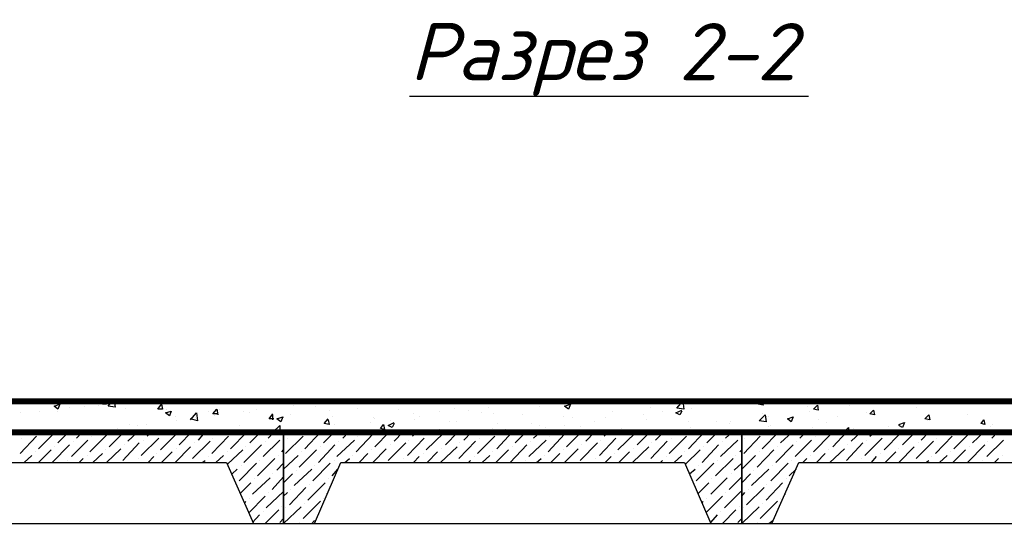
# Model space of a CAD drawing. Extents: x -119078 to 1619993, y 264752 to 340742.
# Tile 81 of 220: x 465117 to 471572, y 322430 to 325750. Entities that reach past the tile are written whole.
import ezdxf

# ---------------------------------------------------------------- set-up
doc = ezdxf.new("R2010")
doc.units = 0
doc.header["$MEASUREMENT"] = 0
for name, color, linetype in [('PDF _Геометрия', 250, 'Continuous'), ('PDF _Текст', 7, 'Continuous'), ('Ярлык', 1, 'Continuous')]:
    doc.layers.add(name, color=color, linetype=linetype)
doc.styles.add('ISO', font='times.ttf')
doc.styles.add('PDF ISOCPEUR Italic', font='isocpeui.ttf')

msp = doc.modelspace()

# ---------------------------------------------------------------- linework, layer by layer
at = {"layer": 'PDF _Геометрия', "color": 7, "lineweight": -3}
for points in [[(467672.572, 325249.281), (469571.272, 325249.281), (470288.84, 325249.281)], [(464046.628, 322448.858), (466650.195, 322448.858)], [(467050.256, 322448.858), (469647.474, 322448.858)], [(470047.534, 322448.858), (472651.102, 322448.858)]]:
    msp.add_lwpolyline(points, dxfattribs=at)
msp.add_lwpolyline([(476950.164, 322848.919, 0, 0, 0), (476950.164, 323248.979, 38.101, 38.101, 0), (460249.229, 323248.979, 38.101, 38.101, 0), (460249.229, 323045.774, 38.101, 38.101, 0), (476950.164, 323045.774, 0, 0, 0), (475851.585, 323045.774, 0, 0, 0), (475851.585, 322448.858, 0, 0, 0), (476048.44, 322448.858, 0, 0, 0), (476226.245, 322848.919, 0, 0, 0)], format="xyseb", close=True, dxfattribs=at)
at = {"layer": 'PDF _Геометрия', "color": 8, "lineweight": -3, "true_color": 0x767676}
for points in [[(465265.859, 323229.929), (465265.859, 323229.929)], [(465443.664, 323210.878), (465443.664, 323210.878)], [(465538.916, 323217.228), (465538.916, 323217.228)], [(465634.169, 323223.579), (465634.169, 323223.579)], [(465684.97, 323248.979), (465684.97, 323229.929), (465659.57, 323229.929), (465672.27, 323248.979)], [(465735.772, 323248.979), (465742.122, 323210.878), (465697.671, 323217.228), (465723.071, 323248.979)], [(465811.974, 323204.528), (465811.974, 323204.528)], [(466516.842, 323242.629), (466516.842, 323242.629)], [(466783.549, 323229.929), (466783.549, 323229.929)], [(466910.552, 323223.579), (466910.552, 323223.579)], [(466923.253, 323229.929), (466923.253, 323229.929)], [(467037.556, 323242.629), (467037.556, 323242.629)], [(467056.606, 323217.228), (467056.606, 323217.228)], [(467329.663, 323204.528), (467329.663, 323204.528)], [(467437.616, 323242.629), (467437.616, 323242.629)], [(467964.68, 323204.528), (467964.68, 323204.528)], [(467971.03, 323248.979), (467983.73, 323236.279), (467990.08, 323248.979)], [(468186.935, 323210.878), (468186.935, 323210.878)], [(468225.036, 323242.629), (468225.036, 323242.629)], [(468377.44, 323236.279), (468377.44, 323236.279)], [(468523.494, 323217.228), (468523.494, 323217.228)], [(469253.763, 323210.878), (469253.763, 323210.878)], [(469520.47, 323204.528), (469520.47, 323204.528)], [(469844.329, 323242.629), (469844.329, 323242.629)], [(469984.032, 323248.979), (469990.382, 323223.579), (469958.632, 323229.929), (469971.332, 323248.979)], [(470282.49, 323217.228), (470282.49, 323217.228)], [(470555.547, 323223.579), (470555.547, 323223.579)], [(470993.709, 323210.878), (470993.709, 323210.878)], [(470993.709, 323210.878), (470993.709, 323210.878)], [(471120.712, 323229.929), (471120.712, 323229.929)], [(471323.917, 323248.979), (471330.267, 323242.629), (471336.618, 323248.979)], [(465119.806, 323172.777), (465119.806, 323172.777)], [(465246.809, 323185.478), (465246.809, 323185.478)], [(465367.462, 323185.478), (465367.462, 323185.478)], [(466078.681, 323198.178), (466078.681, 323198.178)], [(466135.832, 323147.377), (466135.832, 323147.377)], [(466237.435, 323128.326), (466275.536, 323172.777), (466281.886, 323121.976), (466237.435, 323134.676)], [(466269.185, 323141.026), (466269.185, 323141.026)], [(466351.738, 323185.478), (466351.738, 323185.478)], [(466415.239, 323166.427), (466383.488, 323166.427), (466408.889, 323198.178), (466415.239, 323160.077)], [(466396.189, 323153.727), (466396.189, 323153.727)], [(466408.889, 323160.077), (466408.889, 323160.077)], [(466427.94, 323198.178), (466427.94, 323198.178)], [(466586.694, 323179.127), (466586.694, 323179.127)], [(466624.795, 323172.777), (466624.795, 323172.777)], [(466669.246, 323198.178), (466669.246, 323198.178)], [(466783.549, 323134.676), (466751.798, 323134.676), (466777.199, 323166.427)], [(466777.199, 323128.326), (466777.199, 323160.077)], [(466847.051, 323141.026), (466847.051, 323141.026)], [(466891.502, 323160.077), (466891.502, 323160.077)], [(467139.158, 323128.326), (467145.508, 323096.575), (467113.757, 323102.925), (467139.158, 323134.676)], [(467145.508, 323191.828), (467145.508, 323191.828)], [(467164.559, 323147.377), (467164.559, 323147.377)], [(467437.616, 323141.026), (467437.616, 323141.026)], [(467443.966, 323134.676), (467443.966, 323134.676)], [(467602.72, 323198.178), (467602.72, 323198.178)], [(467697.973, 323166.427), (467697.973, 323166.427)], [(467736.074, 323147.377), (467736.074, 323147.377)], [(467869.427, 323185.478), (467869.427, 323185.478)], [(468059.932, 323191.828), (468059.932, 323191.828)], [(468142.484, 323172.777), (468142.484, 323172.777)], [(468225.036, 323166.427), (468225.036, 323166.427)], [(468415.541, 323160.077), (468415.541, 323160.077)], [(468682.248, 323147.377), (468682.248, 323147.377)], [(468739.4, 323141.026), (468739.4, 323141.026)], [(468955.305, 323141.026), (468955.305, 323141.026)], [(468999.757, 323179.127), (468999.757, 323179.127)], [(469202.962, 323160.077), (469202.962, 323160.077)], [(469329.965, 323179.127), (469329.965, 323179.127)], [(469456.969, 323185.478), (469444.268, 323160.077), (469418.868, 323172.777), (469456.969, 323191.828)], [(469984.032, 323166.427), (469984.032, 323166.427)], [(470028.483, 323147.377), (470028.483, 323147.377)], [(470295.19, 323185.478), (470295.19, 323185.478)], [(470479.345, 323147.377), (470479.345, 323147.377)], [(470669.85, 323172.777), (470669.85, 323172.777)], [(470695.251, 323160.077), (470695.251, 323160.077)], [(471330.267, 323160.077), (471330.267, 323160.077)], [(465754.822, 323071.175), (465754.822, 323071.175)], [(465837.374, 323096.575), (465837.374, 323096.575)], [(465888.176, 323090.225), (465888.176, 323090.225)], [(465945.327, 323096.575), (465945.327, 323096.575)], [(466142.182, 323121.976), (466142.182, 323121.976)], [(466554.943, 323090.225), (466554.943, 323090.225)], [(466745.448, 323007.673), (466783.549, 323045.774), (466777.199, 323045.774), (466821.65, 323090.225), (466821.65, 323045.774)], [(467183.609, 323096.575), (467183.609, 323096.575)], [(467418.565, 323109.276), (467418.565, 323109.276)], [(467570.969, 323102.925), (467558.269, 323077.525), (467532.868, 323090.225), (467570.969, 323109.276)], [(467545.569, 323121.976), (467545.569, 323121.976)], [(467704.323, 323128.326), (467704.323, 323128.326)], [(467932.929, 323115.626), (467932.929, 323115.626)], [(467977.38, 323115.626), (467977.38, 323115.626)], [(468218.686, 323071.175), (468218.686, 323071.175)], [(468250.437, 323102.925), (468250.437, 323102.925)], [(468472.693, 323102.925), (468472.693, 323102.925)], [(468523.494, 323090.225), (468523.494, 323090.225)], [(468561.595, 323077.525), (468561.595, 323077.525)], [(468688.599, 323090.225), (468688.599, 323090.225)], [(468790.201, 323083.875), (468790.201, 323083.875)], [(468885.454, 323115.626), (468885.454, 323115.626)], [(469063.258, 323071.175), (469063.258, 323071.175)], [(469228.363, 323128.326), (469228.363, 323128.326)], [(469501.42, 323115.626), (469501.42, 323115.626)], [(469514.12, 323077.525), (469514.12, 323077.525)], [(469685.575, 323115.626), (469685.575, 323115.626)], [(469768.127, 323102.925), (469768.127, 323102.925)], [(469774.477, 323115.626), (469774.477, 323115.626)], [(470028.483, 323083.875), (470028.483, 323083.875)], [(470041.184, 323090.225), (470041.184, 323090.225)], [(470314.241, 323077.525), (470314.241, 323077.525)], [(470352.342, 323128.326), (470352.342, 323128.326)], [(470403.143, 323109.276), (470403.143, 323109.276)], [(470517.446, 323045.774), (470549.197, 323077.525), (470549.197, 323045.774)], [(470580.948, 323071.175), (470580.948, 323071.175)], [(470809.554, 323083.875), (470809.554, 323083.875)], [(470879.406, 323096.575), (470917.507, 323109.276), (470904.806, 323077.525), (470879.406, 323090.225)], [(471069.911, 323121.976), (471069.911, 323121.976)], [(471482.671, 323083.875), (471482.671, 323083.875)], [(471495.372, 323096.575), (471495.372, 323096.575)], [(465119.806, 322906.07), (465227.758, 323020.373)], [(465126.156, 323007.673), (465126.156, 323007.673)], [(465151.556, 323033.074), (465170.607, 323045.774)], [(465240.459, 322937.821), (465348.411, 323045.774)], [(465253.159, 323039.424), (465253.159, 323039.424)], [(465367.462, 322975.922), (465437.314, 323045.774)], [(465488.115, 323007.673), (465526.216, 323045.774)], [(465538.916, 323045.774), (465538.916, 323045.774)], [(465577.017, 322918.771), (465691.32, 323033.074)], [(465589.718, 323020.373), (465589.718, 323020.373)], [(465615.118, 323039.424), (465615.118, 323045.774)], [(465627.819, 323052.124), (465627.819, 323052.124)], [(465627.819, 323052.124), (465627.819, 323052.124)], [(465704.021, 322950.521), (465799.273, 323045.774)], [(465824.674, 322988.622), (465888.176, 323045.774)], [(465913.576, 322893.37), (466027.879, 323007.673)], [(465951.677, 323020.373), (465977.078, 323045.774)], [(466040.58, 322931.471), (466148.532, 323039.424)], [(466046.93, 323033.074), (466046.93, 323033.074)], [(466161.233, 322963.222), (466243.785, 323045.774)], [(466288.236, 322994.973), (466332.687, 323045.774)], [(466377.138, 322906.07), (466485.091, 323020.373)], [(466383.488, 323007.673), (466383.488, 323007.673)], [(466408.889, 323033.074), (466427.94, 323045.774)], [(466497.791, 322937.821), (466605.744, 323045.774)], [(466510.492, 323039.424), (466510.492, 323039.424)], [(466624.795, 322975.922), (466694.647, 323045.774)], [(466847.051, 323020.373), (466847.051, 323020.373)], [(466859.751, 322906.07), (466974.054, 323020.373)], [(466872.451, 323007.673), (466872.451, 323007.673)], [(466891.502, 323033.074), (466910.552, 323045.774)], [(466916.902, 323058.474), (466916.902, 323058.474)], [(466986.754, 322937.821), (467088.357, 323045.774)], [(466993.104, 323039.424), (466993.104, 323039.424)], [(467094.707, 323064.824), (467094.707, 323064.824)], [(467107.407, 322975.922), (467177.259, 323045.774)], [(467234.411, 323007.673), (467272.512, 323045.774)], [(467323.313, 322918.771), (467431.266, 323033.074)], [(467329.663, 323020.373), (467329.663, 323020.373)], [(467355.064, 323039.424), (467361.414, 323045.774)], [(467443.966, 322950.521), (467539.219, 323045.774)], [(467570.969, 322988.622), (467628.121, 323045.774)], [(467634.471, 323064.824), (467634.471, 323064.824)], [(467659.872, 322893.37), (467767.825, 323007.673)], [(467691.623, 323020.373), (467717.023, 323045.774)], [(467780.525, 322931.471), (467894.828, 323039.424)], [(467793.225, 323033.074), (467793.225, 323033.074)], [(467850.377, 323045.774), (467869.427, 323064.824), (467869.427, 323045.774)], [(467907.528, 322963.222), (467990.08, 323045.774)], [(468028.181, 322994.973), (468078.983, 323045.774)], [(468117.084, 322906.07), (468231.387, 323020.373)], [(468129.784, 323007.673), (468129.784, 323007.673)], [(468148.834, 323033.074), (468167.885, 323045.774)], [(468244.087, 322937.821), (468345.69, 323045.774)], [(468250.437, 323039.424), (468250.437, 323039.424)], [(468269.488, 323045.774), (468263.137, 323052.124), (468301.238, 323064.824)], [(468294.888, 323045.774), (468294.888, 323064.824)], [(468364.74, 322975.922), (468434.592, 323045.774)], [(468485.393, 323007.673), (468529.844, 323045.774)], [(468580.646, 322918.771), (468688.599, 323033.074)], [(468586.996, 323020.373), (468586.996, 323020.373)], [(468612.397, 323039.424), (468618.747, 323045.774)], [(468701.299, 322950.521), (468796.551, 323045.774)], [(468828.302, 322988.622), (468885.454, 323045.774)], [(468917.204, 322893.37), (469025.157, 323007.673)], [(468948.955, 323020.373), (468974.356, 323045.774)], [(469037.858, 322931.471), (469152.161, 323039.424)], [(469050.558, 323033.074), (469050.558, 323033.074)], [(469164.861, 322963.222), (469247.413, 323045.774)], [(469285.514, 322994.973), (469336.315, 323045.774)], [(469336.315, 323058.474), (469336.315, 323058.474)], [(469374.416, 322906.07), (469488.719, 323020.373)], [(469387.117, 323007.673), (469387.117, 323007.673)], [(469393.467, 323064.824), (469393.467, 323064.824)], [(469406.167, 323033.074), (469425.218, 323045.774)], [(469501.42, 322937.821), (469603.022, 323045.774)], [(469507.77, 323039.424), (469507.77, 323039.424)], [(469622.073, 322975.922), (469691.925, 323045.774)], [(469742.726, 323007.673), (469787.177, 323045.774)], [(469837.978, 323058.474), (469837.978, 323058.474)], [(469844.329, 323020.373), (469844.329, 323020.373)], [(469863.379, 322906.07), (469971.332, 323020.373)], [(469869.729, 323007.673), (469869.729, 323007.673)], [(469895.13, 323033.074), (469907.83, 323045.774)], [(469984.032, 322937.821), (470091.985, 323045.774)], [(469996.733, 323039.424), (469996.733, 323039.424)], [(470104.685, 323058.474), (470104.685, 323058.474)], [(470104.685, 322975.922), (470180.887, 323045.774)], [(470231.689, 323007.673), (470269.79, 323045.774)], [(470320.591, 322918.771), (470434.894, 323033.074)], [(470333.291, 323020.373), (470333.291, 323020.373)], [(470352.342, 323039.424), (470358.692, 323045.774)], [(470447.594, 322950.521), (470536.497, 323045.774)], [(470549.197, 323052.124), (470549.197, 323052.124)], [(470568.248, 322988.622), (470631.749, 323045.774)], [(470657.15, 322893.37), (470771.453, 323007.673)], [(470688.901, 323020.373), (470720.652, 323045.774)], [(470784.153, 322931.471), (470892.106, 323039.424)], [(470790.503, 323033.074), (470790.503, 323033.074)], [(470854.005, 323058.474), (470854.005, 323058.474)], [(470904.806, 322963.222), (470987.358, 323045.774)], [(471025.459, 322994.973), (471076.261, 323045.774)], [(471120.712, 322906.07), (471228.665, 323020.373)], [(471127.062, 323007.673), (471127.062, 323007.673)], [(471152.463, 323033.074), (471165.163, 323045.774)], [(471177.863, 323052.124), (471177.863, 323052.124)], [(471241.365, 322937.821), (471349.318, 323045.774)], [(471254.065, 323039.424), (471254.065, 323039.424)], [(471362.018, 322975.922), (471438.22, 323045.774)], [(471489.022, 323007.673), (471527.123, 323045.774)], [(465329.361, 322848.919), (465443.664, 322963.222)], [(465342.061, 322950.521), (465342.061, 322950.521)], [(465456.364, 322887.02), (465564.317, 322994.973)], [(465469.065, 322988.622), (465469.065, 322988.622)], [(465792.923, 322861.619), (465900.876, 322975.922)], [(465805.623, 322963.222), (465805.623, 322963.222)], [(465926.277, 322994.973), (465926.277, 322994.973)], [(466135.832, 322848.919), (466237.435, 322950.521)], [(466250.135, 322874.319), (466364.438, 322988.622)], [(466262.835, 322975.922), (466262.835, 322975.922)], [(466586.694, 322848.919), (466700.997, 322963.222)], [(466599.394, 322950.521), (466599.394, 322950.521)], [(466713.697, 322887.02), (466821.65, 322994.973)], [(466726.397, 322988.622), (466726.397, 322988.622)], [(467075.656, 322848.919), (467183.609, 322963.222)], [(467088.357, 322950.521), (467088.357, 322950.521)], [(467196.31, 322887.02), (467310.613, 322994.973)], [(467209.01, 322988.622), (467209.01, 322988.622)], [(467532.868, 322861.619), (467647.171, 322975.922)], [(467545.569, 322963.222), (467545.569, 322963.222)], [(467666.222, 322994.973), (467666.222, 322994.973)], [(467875.777, 322848.919), (467983.73, 322950.521)], [(467996.43, 322874.319), (468104.383, 322988.622)], [(468002.781, 322975.922), (468002.781, 322975.922)], [(468332.989, 322848.919), (468440.942, 322963.222)], [(468345.69, 322950.521), (468345.69, 322950.521)], [(468453.642, 322887.02), (468567.945, 322994.973)], [(468466.343, 322988.622), (468466.343, 322988.622)], [(468790.201, 322861.619), (468904.504, 322975.922)], [(468802.902, 322963.222), (468802.902, 322963.222)], [(468923.555, 322994.973), (468923.555, 322994.973)], [(469133.11, 322848.919), (469241.063, 322950.521)], [(469253.763, 322874.319), (469361.716, 322988.622)], [(469260.113, 322975.922), (469260.113, 322975.922)], [(469590.322, 322848.919), (469698.275, 322963.222)], [(469596.672, 322950.521), (469596.672, 322950.521)], [(469710.975, 322887.02), (469825.278, 322994.973)], [(469723.676, 322988.622), (469723.676, 322988.622)], [(470072.935, 322848.919), (470187.238, 322963.222)], [(470085.635, 322950.521), (470085.635, 322950.521)], [(470199.938, 322887.02), (470307.891, 322994.973)], [(470206.288, 322988.622), (470206.288, 322988.622)], [(470536.497, 322861.619), (470644.45, 322975.922)], [(470542.847, 322963.222), (470542.847, 322963.222)], [(470669.85, 322994.973), (470669.85, 322994.973)], [(470879.406, 322848.919), (470981.008, 322950.521)], [(470993.709, 322874.319), (471108.012, 322988.622)], [(471006.409, 322975.922), (471006.409, 322975.922)], [(471330.267, 322848.919), (471444.57, 322963.222)], [(471342.968, 322950.521), (471342.968, 322950.521)], [(471457.271, 322887.02), (471565.224, 322994.973)], [(471463.621, 322988.622), (471463.621, 322988.622)], [(465145.206, 322848.919), (465196.008, 322893.37)], [(465221.408, 322918.771), (465221.408, 322918.771)], [(465240.459, 322848.919), (465323.011, 322931.471)], [(465557.967, 322893.37), (465557.967, 322893.37)], [(465596.068, 322848.919), (465659.57, 322906.07)], [(465678.62, 322931.471), (465678.62, 322931.471)], [(465684.97, 322848.919), (465780.223, 322937.821)], [(465958.027, 322848.919), (465996.128, 322887.02)], [(466015.179, 322906.07), (466015.179, 322906.07)], [(466046.93, 322848.919), (466116.782, 322918.771)], [(466142.182, 322937.821), (466142.182, 322937.821)], [(466351.738, 322887.02), (466351.738, 322887.02)], [(466402.539, 322848.919), (466453.34, 322893.37)], [(466478.741, 322836.218), (466580.344, 322931.471)], [(466478.741, 322918.771), (466478.741, 322918.771)], [(466815.3, 322893.37), (466815.3, 322893.37)], [(466834.35, 322918.771), (466847.051, 322931.471)], [(466847.051, 322804.468), (466942.303, 322893.37)], [(466948.653, 322817.168), (467062.956, 322931.471)], [(466961.354, 322918.771), (466961.354, 322918.771)], [(467297.912, 322893.37), (467297.912, 322893.37)], [(467342.363, 322848.919), (467399.515, 322906.07)], [(467424.916, 322931.471), (467424.916, 322931.471)], [(467431.266, 322848.919), (467520.168, 322937.821)], [(467697.973, 322848.919), (467736.074, 322887.02)], [(467761.474, 322906.07), (467761.474, 322906.07)], [(467786.875, 322848.919), (467856.727, 322918.771)], [(467882.128, 322937.821), (467882.128, 322937.821)], [(468098.033, 322887.02), (468098.033, 322887.02)], [(468148.834, 322848.919), (468199.636, 322893.37)], [(468218.686, 322918.771), (468218.686, 322918.771)], [(468237.737, 322848.919), (468320.289, 322931.471)], [(468555.245, 322893.37), (468555.245, 322893.37)], [(468599.696, 322848.919), (468656.848, 322906.07)], [(468682.248, 322931.471), (468682.248, 322931.471)], [(468688.599, 322848.919), (468777.501, 322937.821)], [(468955.305, 322848.919), (468993.406, 322887.02)], [(469018.807, 322906.07), (469018.807, 322906.07)], [(469044.208, 322848.919), (469114.06, 322918.771)], [(469139.46, 322937.821), (469139.46, 322937.821)], [(469355.366, 322887.02), (469355.366, 322887.02)], [(469406.167, 322848.919), (469456.969, 322893.37)], [(469476.019, 322918.771), (469476.019, 322918.771)], [(469482.369, 322836.218), (469577.622, 322931.471)], [(469812.578, 322893.37), (469812.578, 322893.37)], [(469837.978, 322918.771), (469850.679, 322931.471)], [(469850.679, 322804.468), (469939.581, 322893.37)], [(469952.281, 322817.168), (470060.234, 322931.471)], [(469964.982, 322918.771), (469964.982, 322918.771)], [(470301.541, 322893.37), (470301.541, 322893.37)], [(470339.642, 322848.919), (470396.793, 322906.07)], [(470422.194, 322931.471), (470422.194, 322931.471)], [(470428.544, 322848.919), (470523.796, 322937.821)], [(470701.601, 322848.919), (470733.352, 322887.02)], [(470758.752, 322906.07), (470758.752, 322906.07)], [(470790.503, 322848.919), (470860.355, 322918.771)], [(470879.406, 322937.821), (470879.406, 322937.821)], [(471095.311, 322887.02), (471095.311, 322887.02)], [(471146.113, 322848.919), (471196.914, 322893.37)], [(471215.964, 322918.771), (471215.964, 322918.771)], [(471235.015, 322848.919), (471317.567, 322931.471)], [(471558.873, 322893.37), (471558.873, 322893.37)], [(465430.964, 322861.619), (465430.964, 322861.619)], [(465507.166, 322848.919), (465532.566, 322874.319)], [(465869.125, 322848.919), (465869.125, 322848.919)], [(465894.526, 322874.319), (465894.526, 322874.319)], [(466231.084, 322848.919), (466231.084, 322848.919)], [(466313.637, 322848.919), (466332.687, 322861.619)], [(466554.943, 322728.266), (466669.246, 322842.569)], [(466567.643, 322829.868), (466567.643, 322829.868)], [(466675.596, 322760.016), (466789.899, 322874.319)], [(466688.296, 322861.619), (466688.296, 322861.619)], [(466802.599, 322798.117), (466847.051, 322842.569)], [(467037.556, 322728.266), (467151.858, 322842.569)], [(467050.256, 322829.868), (467050.256, 322829.868)], [(467177.259, 322861.619), (467177.259, 322861.619)], [(467247.111, 322848.919), (467278.862, 322874.319)], [(467609.07, 322848.919), (467615.421, 322848.919)], [(467634.471, 322874.319), (467634.471, 322874.319)], [(467971.03, 322848.919), (467971.03, 322848.919)], [(468059.932, 322848.919), (468072.632, 322861.619)], [(468434.592, 322861.619), (468434.592, 322861.619)], [(468504.444, 322848.919), (468536.195, 322874.319)], [(468866.403, 322848.919), (468872.753, 322848.919)], [(468891.804, 322874.319), (468891.804, 322874.319)], [(469228.363, 322848.919), (469228.363, 322848.919)], [(469317.265, 322848.919), (469329.965, 322861.619)], [(469552.221, 322728.266), (469666.524, 322842.569)], [(469564.921, 322829.868), (469564.921, 322829.868)], [(469679.224, 322760.016), (469793.527, 322874.319)], [(469691.925, 322861.619), (469691.925, 322861.619)], [(469799.878, 322798.117), (469850.679, 322842.569)], [(470041.184, 322728.266), (470155.487, 322842.569)], [(470053.884, 322829.868), (470053.884, 322829.868)], [(470174.537, 322861.619), (470174.537, 322861.619)], [(470250.739, 322848.919), (470276.14, 322874.319)], [(470606.349, 322848.919), (470612.699, 322848.919)], [(470638.099, 322874.319), (470638.099, 322874.319)], [(470974.658, 322848.919), (470974.658, 322848.919)], [(471057.21, 322848.919), (471076.261, 322861.619)], [(471431.87, 322861.619), (471431.87, 322861.619)], [(471508.072, 322848.919), (471533.473, 322874.319)], [(466510.492, 322772.717), (466542.243, 322804.468)], [(466643.845, 322639.363), (466758.148, 322747.316)], [(466770.849, 322671.114), (466847.051, 322753.666)], [(466777.199, 322772.717), (466777.199, 322772.717)], [(466847.051, 322715.565), (466904.202, 322772.717)], [(466916.902, 322696.515), (467031.205, 322804.468)], [(466929.603, 322798.117), (466929.603, 322798.117)], [(467164.559, 322760.016), (467202.66, 322804.468)], [(469507.77, 322772.717), (469545.871, 322804.468)], [(469647.474, 322639.363), (469755.426, 322747.316)], [(469768.127, 322671.114), (469850.679, 322753.666)], [(469780.827, 322772.717), (469780.827, 322772.717)], [(469850.679, 322715.565), (469907.83, 322772.717)], [(469914.18, 322696.515), (470028.483, 322804.468)], [(469926.881, 322798.117), (469926.881, 322798.117)], [(470161.837, 322760.016), (470206.288, 322804.468)], [(466561.293, 322645.713), (466631.145, 322715.565)], [(466656.546, 322740.966), (466656.546, 322740.966)], [(466885.152, 322569.511), (466993.104, 322683.814)], [(467005.805, 322601.262), (467120.108, 322715.565)], [(467018.505, 322702.865), (467018.505, 322702.865)], [(467139.158, 322740.966), (467139.158, 322740.966)], [(469564.921, 322645.713), (469634.773, 322715.565)], [(469653.824, 322740.966), (469653.824, 322740.966)], [(469882.43, 322569.511), (469996.733, 322683.814)], [(470009.433, 322601.262), (470117.386, 322715.565)], [(470015.783, 322702.865), (470015.783, 322702.865)], [(470142.786, 322740.966), (470142.786, 322740.966)], [(466618.445, 322518.71), (466726.397, 322626.663)], [(466732.748, 322550.461), (466847.051, 322658.414)], [(466745.448, 322652.064), (466745.448, 322652.064)], [(466847.051, 322626.663), (466872.451, 322652.064)], [(466891.502, 322671.114), (466891.502, 322671.114)], [(467132.808, 322639.363), (467132.808, 322645.713)], [(469615.723, 322518.71), (469723.676, 322626.663)], [(469736.376, 322550.461), (469844.329, 322658.414)], [(469742.726, 322652.064), (469742.726, 322652.064)], [(469850.679, 322626.663), (469869.729, 322652.064)], [(469895.13, 322671.114), (469895.13, 322671.114)], [(470130.086, 322639.363), (470136.436, 322645.713)], [(466593.044, 322582.212), (466599.394, 322594.912)], [(466624.795, 322613.963), (466624.795, 322613.963)], [(466834.35, 322556.811), (466834.35, 322556.811)], [(466847.051, 322448.858), (466961.354, 322556.811)], [(466974.054, 322480.609), (467088.357, 322594.912)], [(466986.754, 322582.212), (466986.754, 322582.212)], [(467107.407, 322613.963), (467107.407, 322613.963)], [(469590.322, 322582.212), (469596.672, 322594.912)], [(469622.073, 322613.963), (469622.073, 322613.963)], [(469837.978, 322556.811), (469837.978, 322556.811)], [(469850.679, 322448.858), (469964.982, 322556.811)], [(469971.332, 322480.609), (470085.635, 322594.912)], [(469984.032, 322582.212), (469984.032, 322582.212)], [(470104.685, 322613.963), (470104.685, 322613.963)], [(466643.845, 322455.208), (466688.296, 322506.01)], [(466713.697, 322525.06), (466713.697, 322525.06)], [(466726.397, 322448.858), (466815.3, 322537.761)], [(466859.751, 322550.461), (466859.751, 322550.461)], [(469647.474, 322455.208), (469691.925, 322506.01)], [(469710.975, 322525.06), (469710.975, 322525.06)], [(469723.676, 322448.858), (469812.578, 322537.761)], [(469863.379, 322550.461), (469863.379, 322550.461)], [(466821.65, 322455.208), (466847.051, 322480.609)], [(466948.653, 322455.208), (466948.653, 322455.208)], [(467031.205, 322448.858), (467050.256, 322467.909)], [(469825.278, 322455.208), (469850.679, 322480.609)], [(469952.281, 322455.208), (469952.281, 322455.208)], [(470028.483, 322448.858), (470053.884, 322467.909)]]:
    msp.add_lwpolyline(points, dxfattribs=at)
for points in [[(465380.162, 323229.929), (465367.462, 323198.178), (465342.061, 323217.228)], [(466046.93, 323229.929), (466053.28, 323198.178), (466021.529, 323198.178)], [(468726.7, 323229.929), (468713.999, 323198.178), (468688.599, 323217.228)], [(469469.669, 323198.178), (469425.218, 323204.528), (469463.319, 323248.979)], [(470345.992, 323223.579), (470352.342, 323191.828), (470320.591, 323198.178)], [(466110.431, 323185.478), (466097.731, 323153.727), (466072.33, 323172.777)], [(466840.7, 323147.377), (466828, 323115.626), (466802.599, 323134.676)], [(470009.433, 323115.626), (469964.982, 323121.976), (470003.083, 323160.077)], [(470187.238, 323147.377), (470174.537, 323115.626), (470149.137, 323134.676)], [(470714.301, 323191.828), (470720.652, 323160.077), (470688.901, 323166.427)], [(471076.261, 323160.077), (471082.611, 323128.326), (471050.86, 323134.676)], [(467501.118, 323096.575), (467507.468, 323064.824), (467482.067, 323071.175)], [(471438.22, 323128.326), (471444.57, 323096.575), (471419.17, 323102.925)]]:
    msp.add_lwpolyline(points, close=True, dxfattribs=at)
at = {"layer": 'PDF _Геометрия', "color": 7, "lineweight": -3}
for points in [[(466472.391, 322848.919), (466650.195, 322448.858), (466847.051, 322448.858), (466847.051, 323045.774), (463849.772, 323045.774), (463849.772, 322448.858), (464046.628, 322448.858), (464224.432, 322848.919)], [(469476.019, 322848.919), (469647.474, 322448.858), (469850.679, 322448.858), (469850.679, 323045.774), (466847.051, 323045.774), (466847.051, 322448.858), (467050.256, 322448.858), (467221.71, 322848.919)], [(472473.297, 322848.919), (472651.102, 322448.858), (472847.957, 322448.858), (472847.957, 323045.774), (469850.679, 323045.774), (469850.679, 322448.858), (470047.534, 322448.858), (470225.339, 322848.919)]]:
    msp.add_lwpolyline(points, close=True, dxfattribs=at)

# ---------------------------------------------------------------- texts
at = {"layer": 'PDF _Текст', "lineweight": 30, "insert": (467672.572, 325251.579), "char_height": 374.9938, "attachment_point": 7, "style": 'PDF ISOCPEUR Italic'}
msp.add_mtext('Разрез 2-2', dxfattribs=at)
at = {"layer": 'Ярлык', "color": 165, "lineweight": 50, "char_height": 253.56783, "attachment_point": 1, "style": 'ISO'}
for s, insert, width in [('\\pi5485.19957;{\\fISOCPEUR|b0|i1|c204|p34;\\H2.7606x;\\C167;\\c8277566;ООО  \\fISOCPEUR|b0|i1|c0|p34;"UNIVER  PRO STILE"\\fISOCPEUR|b1|i1|c204|p34;\\Q15;\\T1.25; \\fArial|b1|i0|c204|p34;\\H0.36224x;\\T1.15;   \\fArial|b0|i0|c204|p34;\\T1;          }', (-90957.556, 325671.286), 25625.47242), ('\\pi5485.19957;{\\fISOCPEUR|b0|i1|c204|p34;\\H2.7606x;\\C167;\\c8277566;ООО  \\fISOCPEUR|b0|i1|c0|p34;"UNIVER  PRO STILE"\\fISOCPEUR|b1|i1|c204|p34;\\Q15;\\T1.25; \\fArial|b1|i0|c204|p34;\\H0.36224x;\\T1.15;   \\fArial|b0|i0|c204|p34;\\T1;          }', (-41908.934, 325671.286), 25625.47242), ('{\\C167;\\c8277566;             \\P\\P\\pi6540.45083;\\fISOCPEUR|b0|i1|c204|p34;\\H0.98593x;Лицензия  \\fISOCPEUR|b0|i1|c0|p34;№ 072193 \\fISOCPEUR|b0|i1|c204|p34;от \\fISOCPEUR|b0|i1|c0|p34;3 \\fISOCPEUR|b0|i1|c204|p34;апреля \\fISOCPEUR|b0|i1|c0|p34;202\\fISOCPEUR|b0|i1|c204|p34;3г\\fISOCPEUR|b0|i1|c0|p34;. \\P\\pi2223.49782;\\fISOCPEUR|b0|i1|c204|p34;Министерство строительства и жилищно-коммунального хозяйства Республики Узбекистан}', (-89126.802, 324659.709), 19682.04146), ('{\\C167;\\c8277566;             \\P\\P\\pi6540.45083;\\fISOCPEUR|b0|i1|c204|p34;\\H0.98593x;Лицензия  \\fISOCPEUR|b0|i1|c0|p34;№ 072193 \\fISOCPEUR|b0|i1|c204|p34;от \\fISOCPEUR|b0|i1|c0|p34;3 \\fISOCPEUR|b0|i1|c204|p34;апреля \\fISOCPEUR|b0|i1|c0|p34;202\\fISOCPEUR|b0|i1|c204|p34;3г\\fISOCPEUR|b0|i1|c0|p34;. \\P\\pi2223.49782;\\fISOCPEUR|b0|i1|c204|p34;Министерство строительства и жилищно-коммунального хозяйства Республики Узбекистан}', (-40078.181, 324659.709), 19682.04146)]:
    msp.add_mtext(s, dxfattribs=dict(at, insert=insert, width=width))

doc.saveas('drawing.dxf')
